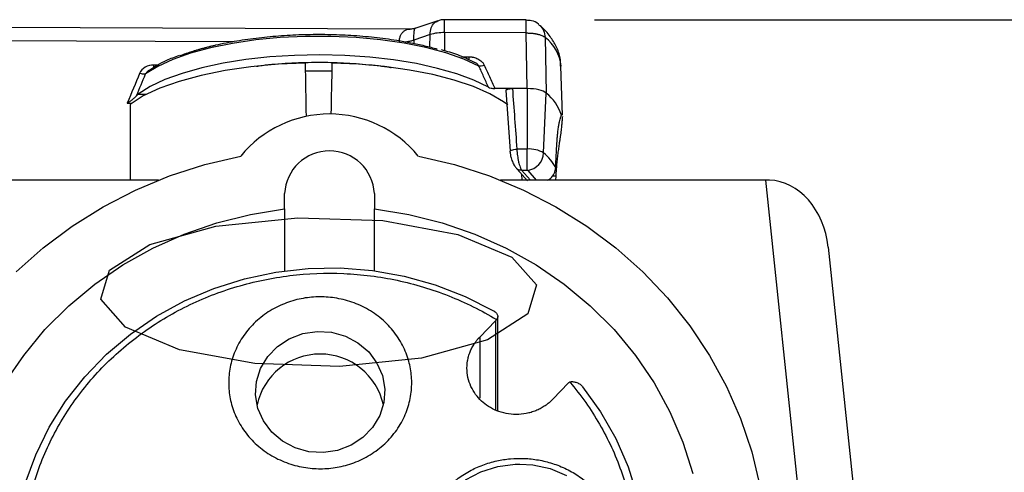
# Model space of a CAD drawing. Header units: inches. Extents: x 1.5 to 64.5, y 1.5 to 49.5.
# Tile 6 of 27: x 14.6 to 18.9, y 14.1 to 16.1. Entities that reach past the tile are written whole.
import ezdxf

# ---------------------------------------------------------------- set-up
doc = ezdxf.new("R2010")
doc.units = ezdxf.units.IN
doc.header["$LTSCALE"] = 6
doc.header["$MEASUREMENT"] = 0
doc.layers.add('DIMENSIONS', color=140, linetype='Continuous', lineweight=25)
doc.styles.add('SLDTEXTSTYLE0', font='TXT', dxfattribs={"width": 0.7})
doc.dimstyles.new('SLDDIMSTYLE0', dxfattribs={"dimtxt": 0.509766, "dimasz": 0.78, "dimexe": 0, "dimexo": 0.0625, "dimgap": 0.127441, "dimtad": 0, "dimtih": 1, "dimtoh": 1, "dimrnd": 1e-09, "dimzin": 12, "dimdsep": 46, "dimtxsty": 'SLDTEXTSTYLE0', "dimsah": 1, "dimcen": 0.09, "dimadec": 0, "dimazin": 3, "dimtfac": 1, "dimtofl": 0, "dimtmove": 0, "dimatfit": 3, "dimfxl": 0, "dimfrac": 2, "dimtolj": 1, "dimtzin": 12, "dimarcsym": 0})

# ---------------------------------------------------------------- blocks, each defined once
blk = doc.blocks.new('_D_10')
at = {"layer": 'DIMENSIONS'}
for p, q in [((17.1502, 16.1024), (23.1181, 16.1024)), ((22.3681, 16.1024), (22.3681, 12.2869)), ((21.3986, 11.3626), (21.2275, 11.3626)), ((21.2275, 11.3626), (21.2275, 10.5524)), ((23.3375, 11.3626), (23.5087, 11.3626)), ((23.5087, 11.3626), (23.5087, 10.5524)), ((21.2275, 10.5524), (21.3986, 10.5524)), ((23.5087, 10.5524), (23.3375, 10.5524)), ((22.3681, 6.6748), (22.3681, 10.4383)), ((18.6239, 6.6748), (23.1181, 6.6748))]:
    blk.add_line(p, q, dxfattribs=at)
for points in [[(22.3681, 16.1024), (22.2481, 15.3224), (22.4881, 15.3224)], [(22.3681, 6.6748), (22.4881, 7.4548), (22.2481, 7.4548)]]:
    blk.add_solid(points, dxfattribs=at)
at = {"layer": 'DIMENSIONS', "char_height": 0.5, "attachment_point": 1, "style": 'SLDTEXTSTYLE0'}
for s, insert in [('9.43', (21.6107, 12.1212)), ('239.5', (21.3986, 11.1969))]:
    blk.add_mtext(s, dxfattribs=dict(at, insert=insert))

msp = doc.modelspace()

# ---------------------------------------------------------------- linework, layer by layer
for p, q in [((16.3422, 16.0624), (13.7413, 16.0729)), ((16.4631, 16.0992), (16.3625, 16.0656)), ((16.8502, 16.1024), (16.4919, 16.1038)), ((16.4287, 16.0381), (16.3577, 16.0143)), ((16.4281, 15.9831), (16.4287, 16.0381)), ((16.4926, 16.0468), (16.4917, 15.9674)), ((16.8509, 16.0454), (16.4926, 16.0468)), ((16.8556, 15.8012), (16.8509, 16.0454)), ((13.742, 16.0159), (15.5687, 16.0085)), ((16.3577, 16.0143), (16.3575, 15.9997)), ((16.9339, 16.0255), (16.9385, 15.7815)), ((16.5671, 15.9412), (16.5986, 15.9411)), ((15.2383, 15.9045), (15.2166, 15.9046)), ((16.6234, 15.916), (16.6175, 15.9186)), ((17.0093, 15.6838), (17.0033, 15.8997)), ((15.1477, 15.7766), (15.185, 15.7764)), ((16.7903, 15.8014), (16.7125, 15.8017)), ((16.7608, 15.7938), (16.7802, 15.527)), ((16.8556, 15.8012), (16.7903, 15.8014)), ((16.8556, 15.8012), (16.8555, 15.5355)), ((16.9272, 15.5185), (16.9385, 15.7815)), ((15.1005, 15.7376), (15.1199, 15.7375)), ((15.1124, 15.732), (15.1124, 15.3991)), ((16.9812, 15.4723), (16.9852, 15.5568)), ((16.8555, 15.5355), (16.8096, 15.5357)), ((16.9804, 15.4542), (16.9812, 15.4723)), ((16.8113, 15.4479), (16.8561, 15.3965)), ((16.8307, 15.4426), (16.8546, 15.4425)), ((16.869, 15.3991), (16.8307, 15.4426)), ((16.8334, 15.3991), (16.8315, 15.4248)), ((16.8573, 15.4419), (16.8937, 15.3991)), ((15.238, 15.3991), (13.9783, 15.3991)), ((17.9022, 15.3991), (16.7374, 15.3991)), ((16.9804, 15.4166), (16.9647, 15.4167)), ((16.9804, 15.4166), (16.9796, 15.3991)), ((18.0999, 13.5178), (17.9022, 15.3991)), ((15.7907, 15.2725), (15.7907, 15.34)), ((16.1847, 15.34), (16.1847, 15.2725)), ((15.7907, 15.2725), (15.7907, 15.001)), ((16.1847, 15.001), (16.1847, 15.2725)), ((18.1755, 15.1048), (18.3532, 13.4138)), ((16.6468, 14.71), (16.7159, 14.7816)), ((16.7159, 14.7816), (16.7159, 14.3921)), ((16.7262, 14.3863), (16.7262, 14.7997)), ((16.6468, 14.71), (16.6468, 14.4416)), ((17.0367, 14.5083), (16.9676, 14.4367)), ((16.8026, 14.1517), (16.8229, 14.1522))]:
    msp.add_line(p, q)
at = {"flags": 128}
for points in [[(16.6434, 15.9002), (16.5767, 15.9307), (16.4986, 15.9579), (16.4107, 15.9813), (16.3145, 16.0006), (16.2117, 16.0153), (16.1041, 16.0252), (15.9936, 16.0302), (15.8821, 16.0301), (15.7717, 16.0249), (15.6642, 16.0148), (15.5617, 15.9999), (15.4658, 15.9804), (15.3783, 15.9568), (15.3007, 15.9294), (15.2344, 15.8988), (15.1806, 15.8654)], [(16.6849, 15.8069), (16.621, 15.8378), (16.5462, 15.8656), (16.4617, 15.8901), (16.3688, 15.9107), (16.2691, 15.9271), (16.1642, 15.939), (16.0556, 15.9464), (15.9452, 15.949), (15.8348, 15.9468), (15.726, 15.9399), (15.6206, 15.9283), (15.5204, 15.9123), (15.4268, 15.8921), (15.3415, 15.868), (15.2658, 15.8404), (15.2008, 15.8098), (15.1477, 15.7766)], [(15.8822, 15.9134), (15.7607, 15.9079), (15.6424, 15.8969), (15.5295, 15.8805), (15.4241, 15.8591), (15.328, 15.833), (15.2431, 15.8028), (15.1708, 15.7689), (15.1124, 15.732)], [(16.7701, 15.7305), (16.7517, 15.7436), (16.6916, 15.7783), (16.6189, 15.8101), (16.5349, 15.8384), (16.4408, 15.8627), (16.3383, 15.8826), (16.2292, 15.8979), (16.1152, 15.9082), (15.9982, 15.9134)], [(15.9976, 15.878), (15.9757, 15.8784), (15.8829, 15.878)], [(14.6127, 14.9963), (14.7311, 15.1015), (14.8586, 15.1969), (14.9943, 15.2817), (15.1371, 15.3555), (15.286, 15.4175), (15.4401, 15.4675), (15.5981, 15.5049)], [(16.3774, 15.5049), (16.5354, 15.4675), (16.6894, 15.4175), (16.8384, 15.3555), (16.9812, 15.2817), (17.1168, 15.1969), (17.2443, 15.1015), (17.3627, 14.9963), (17.4712, 14.8821), (17.569, 14.7595), (17.6553, 14.6297), (17.7296, 14.4934), (17.7913, 14.3517), (17.8399, 14.2055), (17.8752, 14.056)], [(14.5639, 14.5087), (14.6459, 14.6296), (14.7394, 14.7428), (14.8438, 14.8474), (14.958, 14.9424), (15.0811, 15.027), (15.2121, 15.1006), (15.3497, 15.1624), (15.4929, 15.2119), (15.6403, 15.2487), (15.7907, 15.2725)], [(16.1847, 15.2725), (16.3351, 15.2487), (16.4826, 15.2119), (16.6257, 15.1624), (16.7634, 15.1006), (16.8943, 15.027), (17.0174, 14.9424), (17.1317, 14.8474), (17.236, 14.7428), (17.3296, 14.6296), (17.4115, 14.5087), (17.4812, 14.3812), (17.538, 14.2482), (17.5814, 14.1108)], [(14.6213, 13.9368), (14.653, 14.0666), (14.6986, 14.1926), (14.7577, 14.3137), (14.8296, 14.4284), (14.9136, 14.5356), (15.0087, 14.6343), (15.1141, 14.7233), (15.2286, 14.8017), (15.351, 14.8688), (15.4801, 14.9238), (15.6144, 14.9661), (15.7527, 14.9953), (15.8934, 15.0112), (16.0351, 15.0134), (16.1762, 15.0021), (16.3155, 14.9773), (16.4513, 14.9393), (16.5822, 14.8884), (16.707, 14.8253)], [(15.6636, 14.4557), (15.6676, 14.5153), (15.6856, 14.5725), (15.7167, 14.6245), (15.7594, 14.6687), (15.8114, 14.7029), (15.8703, 14.7254), (15.933, 14.7349), (15.9963, 14.7312), (16.0572, 14.7142), (16.1126, 14.685), (16.1596, 14.6449), (16.196, 14.596), (16.2199, 14.5407), (16.2301, 14.4818), (16.226, 14.4223), (16.208, 14.365), (16.1769, 14.313), (16.1343, 14.2688), (16.0822, 14.2346), (16.0234, 14.2122), (15.9607, 14.2026), (15.8973, 14.2064), (15.8364, 14.2233), (15.7811, 14.2526), (15.734, 14.2926), (15.6977, 14.3416), (15.6738, 14.3968), (15.6636, 14.4557)], [(17.0983, 14.4919), (17.1773, 14.3814), (17.244, 14.2639), (17.2975, 14.1406), (17.3374, 14.0128)], [(16.5841, 14.0823), (16.652, 14.118), (16.7256, 14.1414), (16.8026, 14.1517), (16.8026, 14.1517)], [(16.8229, 14.1522), (16.8803, 14.1486), (16.9561, 14.132), (17.0273, 14.1027)]]:
    msp.add_lwpolyline(points, dxfattribs=at)
at = {"color": 7, "linetype": 'Continuous', "flags": 128}
msp.add_lwpolyline([(15.0222, 15.0034), (15.1995, 15.1162), (15.4895, 15.1973), (15.8482, 15.2342), (16.2209, 15.2214), (16.5509, 15.1607), (16.7879, 15.0615), (16.8958, 14.9389), (16.8583, 14.8114), (16.681, 14.6985), (16.3909, 14.6175), (16.0322, 14.5806), (15.6595, 14.5934), (15.3296, 14.654), (15.0926, 14.7532), (14.9846, 14.8759), (15.0222, 15.0034)], dxfattribs=at)
for centre, radius, start, end in [((15.3682, 16.0615), 1.1245, 359.2517, 2.1573), ((16.0982, 16.0646), 0.753, 358.5329, 2.8728), ((16.4866, 15.8531), 0.1938, 88.2176, 107.3794), ((16.8243, 15.883), 0.1798, 5.3319, 52.4332), ((16.806, 15.6184), 0.2101, 18.5068, 50.888), ((15.9877, 15.1863), 0.5033, 39.2777, 140.7223), ((15.9877, 15.3307), 0.1972, 2.7157, 177.2843), ((12.912, 15.5265), 3.9435, 358.7788, 0.1305), ((16.8642, 15.4127), 0.1232, 59.2284, 94.0376), ((16.8449, 15.5233), 0.0824, 278.6336, 356.6181), ((16.7702, 15.3345), 0.2418, 29.6581, 49.5348), ((15.9468, 14.3519), 0.2835, 12.2388, 167.7612)]:
    msp.add_arc(centre, radius, start, end)
for centre, major_axis, ratio, start_param, end_param in [((15.9402, 12.4235), (-0.91, 49.883), 0.000114, 4.777689, 4.782406), ((15.9402, 12.4235), (0.91, 49.883), 0.000114, 1.500779, 1.505296), ((17.9022, 15.3136), (0.2512, 0), 0.340364, 1.508172, 1.570796), ((17.9269, 15.0786), (-0.0336, 0.3192), 0.778826, 4.712389, 6.184802)]:
    msp.add_ellipse(centre, major_axis=major_axis, ratio=ratio, start_param=start_param, end_param=end_param)
for points, knots in [([(16.4287, 16.0381), (16.4299, 16.0484), (16.4322, 16.0692), (16.4453, 16.0908), (16.4579, 16.0959), (16.4634, 16.0981)], [0, 0, 0, 0, 0.360174, 0.720348, 1, 1, 1, 1]), ([(16.4919, 16.1026), (16.4887, 16.103), (16.4789, 16.1044), (16.4697, 16.1004), (16.4635, 16.0977)], [0, 0, 0, 0, 0.3246105, 1, 1, 1, 1]), ([(16.9094, 16.0784), (16.9076, 16.0804), (16.8986, 16.0909), (16.8772, 16.1003), (16.8581, 16.1009), (16.8501, 16.1011)], [0, 0, 0, 0, 0.121645, 0.633046, 1, 1, 1, 1]), ([(17.0018, 15.9001), (17.0017, 15.9095), (17.0015, 15.937), (16.9868, 15.98), (16.9598, 16.0264), (16.9335, 16.0589), (16.9137, 16.0751), (16.9091, 16.0789)], [0, 0, 0, 0, 0.136593, 0.399719, 0.651447, 0.920473, 1, 1, 1, 1]), ([(16.9099, 16.0788), (16.9164, 16.0718), (16.9299, 16.0572), (16.9326, 16.0363), (16.9339, 16.0255)], [0, 0, 0, 0, 0.481074, 1, 1, 1, 1]), ([(15.331, 15.9452), (15.3349, 15.9467), (15.3427, 15.9498), (15.3548, 15.9542), (15.3671, 15.9585), (15.3797, 15.9627), (15.3925, 15.9668), (15.4056, 15.9708), (15.4189, 15.9747), (15.4325, 15.9785), (15.4463, 15.9822), (15.4604, 15.9859), (15.4747, 15.9894), (15.5135, 15.9985), (15.5797, 16.0116), (15.6764, 16.0253), (15.7764, 16.0347), (15.8778, 16.0396), (15.9802, 16.0401), (16.0831, 16.0361), (16.1848, 16.0276), (16.2616, 16.0173), (16.3143, 16.0084), (16.3452, 16.0027), (16.3753, 15.9964), (16.4046, 15.9897), (16.433, 15.9826), (16.4513, 15.9776), (16.4604, 15.975)], [0, 0, 0, 0, 0.014108, 0.028183, 0.042232, 0.056261, 0.070278, 0.084288, 0.098298, 0.112316, 0.126348, 0.1404, 0.154479, 0.168592, 0.252821, 0.337067, 0.418528, 0.500005, 0.581466, 0.662943, 0.747173, 0.831418, 0.8596, 0.887676, 0.915701, 0.943728, 0.97181, 1, 1, 1, 1]), ([(16.2938, 16.0056), (16.2941, 16.0106), (16.2949, 16.021), (16.2993, 16.0345), (16.3062, 16.0464), (16.3193, 16.0581), (16.332, 16.0643), (16.3416, 16.0622), (16.3422, 16.0621)], [0, 0, 0, 0, 0.138775, 0.282971, 0.440741, 0.614656, 0.978927, 1, 1, 1, 1]), ([(16.3631, 16.0658), (16.3594, 16.0647), (16.3521, 16.0624), (16.3461, 16.0624), (16.3431, 16.0623)], [0, 0, 0, 0, 0.515401, 1, 1, 1, 1]), ([(16.3577, 16.0143), (16.3578, 16.0194), (16.3578, 16.0296), (16.3584, 16.0426), (16.3593, 16.0535), (16.3608, 16.0633), (16.3622, 16.064), (16.363, 16.0644)], [0, 0, 0, 0, 0.1560904, 0.3182676, 0.4957302, 0.6913254, 1, 1, 1, 1]), ([(16.8509, 16.0454), (16.8529, 16.0454), (16.8569, 16.0454), (16.8627, 16.0452), (16.8681, 16.045), (16.8732, 16.0446), (16.878, 16.0442), (16.8823, 16.0437), (16.8863, 16.0431), (16.89, 16.0426), (16.8933, 16.042), (16.8962, 16.0414), (16.8989, 16.0408), (16.9055, 16.0393), (16.9146, 16.0366), (16.924, 16.0325), (16.9301, 16.0288), (16.9328, 16.0265), (16.9339, 16.0255)], [0, 0, 0, 0, 0.056973, 0.111167, 0.162582, 0.211218, 0.257075, 0.300153, 0.340451, 0.37797, 0.412709, 0.444668, 0.473847, 0.500247, 0.667195, 0.806162, 0.917107, 1, 1, 1, 1]), ([(16.3196, 16.0068), (16.3225, 16.007), (16.3311, 16.0078), (16.3443, 16.0102), (16.3533, 16.013), (16.3577, 16.0143)], [0, 0, 0, 0, 0.204365, 0.602182, 1, 1, 1, 1]), ([(15.3282, 15.946), (15.3086, 15.939), (15.2538, 15.9192), (15.2178, 15.8947), (15.1947, 15.879)], [0, 0, 0, 0, 0.357338, 1, 1, 1, 1]), ([(16.6175, 15.9186), (16.5963, 15.929), (16.5564, 15.9487), (16.5037, 15.9642), (16.479, 15.9715)], [0, 0, 0, 0, 0.532413, 1, 1, 1, 1]), ([(16.5986, 15.9411), (16.6004, 15.941), (16.6039, 15.941), (16.6091, 15.9405), (16.6142, 15.9398), (16.621, 15.9385), (16.6293, 15.9361), (16.6389, 15.932), (16.6476, 15.9268), (16.6546, 15.9209), (16.6599, 15.9152), (16.6639, 15.9098), (16.6658, 15.906), (16.6667, 15.9041)], [0, 0, 0, 0, 0.063286, 0.125902, 0.188057, 0.249967, 0.376313, 0.499641, 0.626163, 0.750407, 0.835997, 0.918771, 1, 1, 1, 1]), ([(16.5986, 15.9411), (16.5987, 15.9375), (16.5987, 15.9317), (16.5987, 15.9283), (16.5987, 15.927)], [0, 0, 0, 0, 0.604353, 1, 1, 1, 1]), ([(15.2166, 15.8918), (15.2166, 15.8928), (15.2166, 15.8958), (15.2166, 15.9011), (15.2166, 15.9046)], [0, 0, 0, 0, 0.318006, 1, 1, 1, 1]), ([(15.6668, 15.8994), (15.6752, 15.9007), (15.72, 15.9074), (15.8066, 15.9137), (15.922, 15.9179), (16.0363, 15.9159), (16.1476, 15.9079), (16.2225, 15.9003), (16.2575, 15.8938), (16.2584, 15.8937)], [0, 0, 0, 0, 0.045242, 0.241418, 0.433084, 0.61836, 0.803636, 0.995302, 1, 1, 1, 1]), ([(16.6434, 15.9002), (16.6413, 15.9031), (16.6365, 15.9096), (16.629, 15.9152), (16.6242, 15.9165), (16.6236, 15.9167)], [0, 0, 0, 0, 0.411689, 0.923006, 1, 1, 1, 1]), ([(16.6849, 15.8069), (16.678, 15.8226), (16.6642, 15.8537), (16.6503, 15.8848), (16.6434, 15.9002)], [0, 0, 0, 0, 0.506235, 1, 1, 1, 1]), ([(16.6667, 15.9041), (16.6743, 15.8873), (16.6896, 15.8532), (16.7048, 15.8191), (16.7125, 15.8017)], [0, 0, 0, 0, 0.492592, 1, 1, 1, 1]), ([(15.2169, 15.8874), (15.2154, 15.8872), (15.2125, 15.8869), (15.2084, 15.8859), (15.2045, 15.8848), (15.201, 15.8834), (15.1978, 15.882), (15.1941, 15.88), (15.1901, 15.8772), (15.1861, 15.8736), (15.1828, 15.8696), (15.1813, 15.8668), (15.1806, 15.8654)], [0, 0, 0, 0, 0.104054, 0.201753, 0.29309, 0.378065, 0.4567, 0.529033, 0.659371, 0.780679, 0.893838, 1, 1, 1, 1]), ([(15.1005, 15.7376), (15.1021, 15.7386), (15.1051, 15.7405), (15.1091, 15.7432), (15.1136, 15.7463), (15.1185, 15.7499), (15.1243, 15.7543), (15.1296, 15.7587), (15.1343, 15.7629), (15.1382, 15.7667), (15.1402, 15.7689), (15.1411, 15.77)], [0, 0, 0, 0, 0.109461, 0.19946, 0.270016, 0.413188, 0.536873, 0.674677, 0.797222, 0.905282, 1, 1, 1, 1]), ([(16.6849, 15.8069), (16.6878, 15.8053), (16.692, 15.804), (16.7016, 15.8022), (16.707, 15.8018), (16.7125, 15.8017)], [0, 0, 0, 0, 0.5, 0.5, 1, 1, 1, 1]), ([(16.761, 15.7936), (16.7611, 15.7938), (16.7616, 15.7949), (16.7644, 15.7967), (16.7692, 15.7987), (16.7755, 15.8002), (16.7826, 15.8013), (16.7877, 15.8014), (16.7903, 15.8014)], [0, 0, 0, 0, 0.050051, 0.240538, 0.428647, 0.619681, 0.811367, 1, 1, 1, 1]), ([(16.7903, 15.8014), (16.7935, 15.7574), (16.8, 15.6688), (16.8064, 15.5802), (16.8096, 15.5357)], [0, 0, 0, 0, 0.497167, 1, 1, 1, 1]), ([(16.9385, 15.7815), (16.9321, 15.7872), (16.9206, 15.7922), (16.8912, 15.7991), (16.8735, 15.8011), (16.8556, 15.8012)], [0, 0, 0, 0, 0.5, 0.5, 1, 1, 1, 1]), ([(16.9852, 15.5568), (16.9854, 15.5593), (16.9856, 15.5642), (16.986, 15.5714), (16.9865, 15.5784), (16.9871, 15.5854), (16.9876, 15.5922), (16.9888, 15.6041), (16.9907, 15.6204), (16.9935, 15.639), (16.9966, 15.6549), (16.9993, 15.6664), (17.0016, 15.6747), (17.0035, 15.6807), (17.0046, 15.6837), (17.0052, 15.6851)], [0, 0, 0, 0, 0.0393197, 0.0785743, 0.1178233, 0.1571264, 0.1965432, 0.2361328, 0.36952, 0.5033183, 0.6285026, 0.7539533, 0.8360724, 0.9179208, 1, 1, 1, 1]), ([(17.0052, 15.6851), (17.0066, 15.6891), (17.0087, 15.6956), (17.0089, 15.6871), (17.0089, 15.6838)], [0, 0, 0, 0, 0.621846, 1, 1, 1, 1]), ([(17.0092, 15.6793), (17.0092, 15.6782), (17.0091, 15.6762), (17.0089, 15.6726), (17.0086, 15.6688), (17.0083, 15.6647), (17.0079, 15.6602), (17.0075, 15.6554), (17.0069, 15.6489), (17.0061, 15.6405), (17.005, 15.6298), (17.0038, 15.6182), (17.0029, 15.6099), (17.0025, 15.6058)], [0, 0, 0, 0, 0.0709695, 0.1416297, 0.2121093, 0.2825378, 0.3530452, 0.4237609, 0.494813, 0.6213901, 0.7472944, 0.8732551, 1, 1, 1, 1]), ([(17.0025, 15.6058), (17.0021, 15.6035), (17.0014, 15.5991), (17.0004, 15.5922), (16.9993, 15.5851), (16.9982, 15.578), (16.9971, 15.5706), (16.9952, 15.558), (16.9926, 15.5397), (16.9892, 15.5147), (16.9861, 15.4888), (16.9838, 15.4658), (16.9822, 15.4467), (16.9812, 15.4315), (16.9806, 15.4216), (16.9804, 15.4166)], [0, 0, 0, 0, 0.0411026, 0.082087, 0.1230156, 0.1639511, 0.2049564, 0.2460937, 0.3715288, 0.4967278, 0.6305087, 0.7639094, 0.8428936, 0.9214315, 1, 1, 1, 1]), ([(16.782, 15.5212), (16.7796, 15.5226), (16.778, 15.526), (16.7867, 15.5323), (16.801, 15.5352), (16.8096, 15.5357)], [0, 0, 0, 0, 0.285714, 0.571429, 1, 1, 1, 1]), ([(16.7793, 15.5248), (16.7798, 15.5202), (16.7808, 15.5112), (16.7848, 15.4938), (16.7917, 15.4751), (16.8012, 15.4582), (16.808, 15.4513), (16.8112, 15.448)], [0, 0, 0, 0, 0.152198, 0.295877, 0.556765, 0.789694, 1, 1, 1, 1]), ([(16.8096, 15.5357), (16.8097, 15.5341), (16.8098, 15.531), (16.8101, 15.5262), (16.8106, 15.5213), (16.8111, 15.5164), (16.8117, 15.5113), (16.8127, 15.5033), (16.8146, 15.4921), (16.8173, 15.4792), (16.8205, 15.467), (16.8235, 15.4578), (16.8262, 15.4509), (16.8285, 15.4461), (16.83, 15.4437), (16.8307, 15.4426)], [0, 0, 0, 0, 0.041537, 0.083537, 0.126014, 0.16898, 0.212448, 0.256432, 0.376388, 0.507373, 0.618723, 0.75404, 0.836019, 0.918006, 1, 1, 1, 1]), ([(16.8307, 15.4426), (16.8273, 15.4426), (16.8203, 15.4425), (16.8134, 15.4452), (16.8113, 15.4479), (16.8113, 15.448)], [0, 0, 0, 0, 0.492604, 0.985208, 1, 1, 1, 1]), ([(16.9444, 15.3991), (16.9486, 15.4013), (16.9612, 15.4078), (16.9756, 15.4274), (16.9788, 15.4453), (16.9804, 15.4542)], [0, 0, 0, 0, 0.200586, 0.600404, 1, 1, 1, 1]), ([(14.9336, 12.9353), (14.8843, 12.9934), (14.8405, 13.0557), (14.7652, 13.1864), (14.7336, 13.2549), (14.6838, 13.396), (14.6656, 13.4686), (14.6428, 13.6157), (14.6384, 13.6902), (14.6434, 13.8388), (14.653, 13.9129), (14.6856, 14.0584), (14.7088, 14.1298), (14.7681, 14.2676), (14.8043, 14.3341), (14.8884, 14.46), (14.9363, 14.5195), (15.0426, 14.6296), (15.1009, 14.6803), (15.2261, 14.7712), (15.2929, 14.8115), (15.4331, 14.8804), (15.5064, 14.9091), (15.6573, 14.9539), (15.7348, 14.97), (15.8917, 14.9892), (15.971, 14.9924), (16.1291, 14.9855), (16.2078, 14.9755), (16.3621, 14.9427), (16.4377, 14.9199), (16.5835, 14.8622), (16.6537, 14.8273), (16.7201, 14.7869)], [0, 0, 0, 0, 0.0625, 0.0625, 0.125, 0.125, 0.1875, 0.1875, 0.25, 0.25, 0.3125, 0.3125, 0.375, 0.375, 0.4375, 0.4375, 0.5, 0.5, 0.5625, 0.5625, 0.625, 0.625, 0.6875, 0.6875, 0.75, 0.75, 0.8125, 0.8125, 0.875, 0.875, 0.9375, 0.9375, 1, 1, 1, 1]), ([(16.3479, 14.5276), (16.3491, 14.5046), (16.347, 14.457), (16.3292, 14.3858), (16.2954, 14.3165), (16.2465, 14.2539), (16.1849, 14.2019), (16.1148, 14.1636), (16.0411, 14.14), (15.9666, 14.1301), (15.8914, 14.1331), (15.8156, 14.1499), (15.7418, 14.1816), (15.6751, 14.2276), (15.6199, 14.2855), (15.5791, 14.3513), (15.554, 14.4206), (15.5435, 14.4906), (15.5467, 14.5613), (15.5645, 14.6325), (15.5982, 14.7018), (15.6472, 14.7644), (15.7088, 14.8164), (15.7788, 14.8547), (15.8525, 14.8783), (15.9271, 14.8882), (16.0023, 14.8852), (16.0781, 14.8684), (16.1518, 14.8367), (16.2185, 14.7907), (16.2737, 14.7328), (16.3145, 14.667), (16.3397, 14.5977), (16.3467, 14.5506), (16.3479, 14.5276)], [0, 0, 0, 0, 0.029129, 0.060003, 0.09216, 0.125, 0.15784, 0.189997, 0.220871, 0.25, 0.279129, 0.310003, 0.34216, 0.375, 0.40784, 0.439997, 0.470871, 0.5, 0.529129, 0.560003, 0.59216, 0.625, 0.65784, 0.689997, 0.720871, 0.75, 0.779129, 0.810003, 0.84216, 0.875, 0.90784, 0.939997, 0.970871, 1, 1, 1, 1]), ([(16.707, 14.8253), (16.7078, 14.8248), (16.7095, 14.8238), (16.7119, 14.8222), (16.7142, 14.8204), (16.7163, 14.8186), (16.7183, 14.8167), (16.721, 14.8136), (16.724, 14.8092), (16.7259, 14.8039), (16.7265, 14.7989), (16.7256, 14.7945), (16.7236, 14.7904), (16.7214, 14.7882), (16.7201, 14.7869)], [0, 0, 0, 0, 0.039292, 0.078981, 0.119273, 0.160364, 0.202441, 0.245677, 0.362511, 0.493237, 0.611211, 0.746875, 0.853581, 1, 1, 1, 1]), ([(16.9676, 14.4367), (16.9658, 14.4349), (16.9622, 14.4312), (16.9565, 14.426), (16.9507, 14.421), (16.9447, 14.4161), (16.9351, 14.409), (16.9213, 14.4001), (16.9027, 14.3904), (16.8828, 14.3824), (16.8547, 14.374), (16.8178, 14.3687), (16.7733, 14.371), (16.7311, 14.3815), (16.6934, 14.3989), (16.6609, 14.4218), (16.6335, 14.4499), (16.6114, 14.4834), (16.5962, 14.5219), (16.5894, 14.5633), (16.5914, 14.5983), (16.5975, 14.6254), (16.6041, 14.6448), (16.6125, 14.6632), (16.6215, 14.6783), (16.6302, 14.6907), (16.6381, 14.7007), (16.6439, 14.7069), (16.6468, 14.71)], [0, 0, 0, 0, 0.011673, 0.023324, 0.03497, 0.046627, 0.058309, 0.08919, 0.120101, 0.15227, 0.184469, 0.250118, 0.315768, 0.380053, 0.441772, 0.500003, 0.558234, 0.619953, 0.684238, 0.749887, 0.815537, 0.847705, 0.879904, 0.910785, 0.941696, 0.961136, 0.980546, 1, 1, 1, 1]), ([(17.0418, 14.5128), (17.0911, 14.4547), (17.1349, 14.3924), (17.2103, 14.2617), (17.2418, 14.1932), (17.2916, 14.0521), (17.3099, 13.9795), (17.3326, 13.8323), (17.3371, 13.7578), (17.332, 13.6092), (17.3225, 13.5351), (17.2898, 13.3897), (17.2666, 13.3183), (17.2073, 13.1805), (17.1712, 13.114), (17.0871, 12.9881), (17.0391, 12.9286), (16.9329, 12.8184), (16.8746, 12.7678), (16.7494, 12.6768), (16.6825, 12.6366), (16.5424, 12.5676), (16.469, 12.539), (16.3182, 12.4942), (16.2406, 12.4781), (16.0837, 12.4588), (16.0044, 12.4557), (15.8464, 12.4626), (15.7677, 12.4726), (15.6133, 12.5054), (15.5377, 12.5282), (15.3919, 12.5859), (15.3217, 12.6208), (15.2553, 12.6612)], [0, 0, 0, 0, 0.0625, 0.0625, 0.125, 0.125, 0.1875, 0.1875, 0.25, 0.25, 0.3125, 0.3125, 0.375, 0.375, 0.4375, 0.4375, 0.5, 0.5, 0.5625, 0.5625, 0.625, 0.625, 0.6875, 0.6875, 0.75, 0.75, 0.8125, 0.8125, 0.875, 0.875, 0.9375, 0.9375, 1, 1, 1, 1]), ([(17.0418, 14.5128), (17.0428, 14.5131), (17.0445, 14.5135), (17.0472, 14.5139), (17.0497, 14.5142), (17.052, 14.5142), (17.0558, 14.5142), (17.0613, 14.5136), (17.069, 14.5117), (17.0767, 14.5087), (17.0838, 14.5048), (17.0896, 14.5006), (17.0944, 14.4965), (17.097, 14.4934), (17.0983, 14.4919)], [0, 0, 0, 0, 0.063382, 0.120404, 0.171065, 0.215368, 0.253314, 0.388976, 0.506993, 0.637716, 0.754593, 0.839813, 0.921105, 1, 1, 1, 1]), ([(16.8448, 13.3482), (16.8402, 13.3481), (16.8311, 13.3477), (16.8174, 13.3477), (16.8038, 13.3481), (16.7901, 13.3488), (16.7766, 13.35), (16.763, 13.3515), (16.7495, 13.3535), (16.7361, 13.3558), (16.7056, 13.3621), (16.6589, 13.3758), (16.6089, 13.3989), (16.5711, 13.4216), (16.5347, 13.4474), (16.4936, 13.4843), (16.4522, 13.5348), (16.4204, 13.5894), (16.3979, 13.6465), (16.3849, 13.7039), (16.3805, 13.7615), (16.3846, 13.8195), (16.3976, 13.878), (16.4207, 13.9362), (16.4531, 13.9915), (16.495, 14.0421), (16.5445, 14.0862), (16.5999, 14.1219), (16.6593, 14.1492), (16.7199, 14.1671), (16.781, 14.1766), (16.8424, 14.1781), (16.9045, 14.1716), (16.9672, 14.1561), (17.028, 14.1317), (17.0856, 14.0979), (17.1287, 14.0631), (17.1596, 14.0316), (17.1873, 13.9984), (17.2167, 13.9539), (17.2372, 13.9084), (17.2486, 13.8739), (17.2545, 13.8514), (17.2591, 13.8288), (17.2624, 13.8059), (17.2635, 13.7905), (17.264, 13.7827)], [0, 0, 0, 0, 0.006606, 0.01319, 0.019759, 0.026318, 0.032874, 0.039434, 0.046003, 0.052589, 0.059197, 0.091047, 0.122907, 0.139314, 0.155731, 0.188663, 0.221011, 0.253369, 0.283812, 0.314264, 0.343221, 0.372187, 0.403396, 0.434615, 0.467303, 0.500003, 0.532692, 0.565391, 0.596599, 0.627818, 0.656775, 0.685741, 0.716184, 0.746636, 0.778984, 0.811342, 0.844274, 0.860681, 0.877099, 0.908949, 0.940808, 0.952682, 0.964501, 0.976302, 0.988123, 1, 1, 1, 1])]:
    msp.add_open_spline(points, degree=3, knots=knots)
for points in [[(15.2166, 15.9046), (15.2036, 15.9047), (15.1774, 15.8984), (15.1594, 15.8793), (15.1547, 15.8681)], [(16.6667, 15.9041), (16.6574, 15.9004), (16.6483, 15.8989), (16.6434, 15.9002)], [(15.1547, 15.8681), (15.1366, 15.8246), (15.1185, 15.7811), (15.1005, 15.7376)], [(15.1411, 15.77), (15.1542, 15.8018), (15.1674, 15.8336), (15.1806, 15.8654)], [(15.1806, 15.8654), (15.1784, 15.8642), (15.171, 15.8635), (15.1601, 15.8662), (15.1547, 15.8681)], [(15.1411, 15.77), (15.1434, 15.7729), (15.1457, 15.7751), (15.1477, 15.7766)], [(16.8546, 15.4425), (16.8557, 15.4425), (16.8569, 15.4422), (16.8573, 15.4419)], [(16.7201, 14.7869), (16.7189, 14.785), (16.7175, 14.7832), (16.7159, 14.7816)], [(17.0418, 14.5128), (17.0409, 14.5121), (17.0391, 14.5107), (17.0375, 14.5091), (17.0367, 14.5083)]]:
    msp.add_open_spline(points, degree=3)

# ---------------------------------------------------------------- dimensions: what is measured, and where the dimension line sits
at = {"layer": 'DIMENSIONS'}
dim = msp.add_linear_dim(base=(22.3681, 16.1024), p1=(18.3239, 6.6748), p2=(16.8502, 16.1024), angle=90, dimstyle='SLDDIMSTYLE0', dxfattribs=at)
dim.commit()
dim.dimension.update_dxf_attribs({"geometry": '_D_10', "text_midpoint": (22.3681, 11.3626), "dimtype": 160})

doc.saveas('drawing.dxf')
